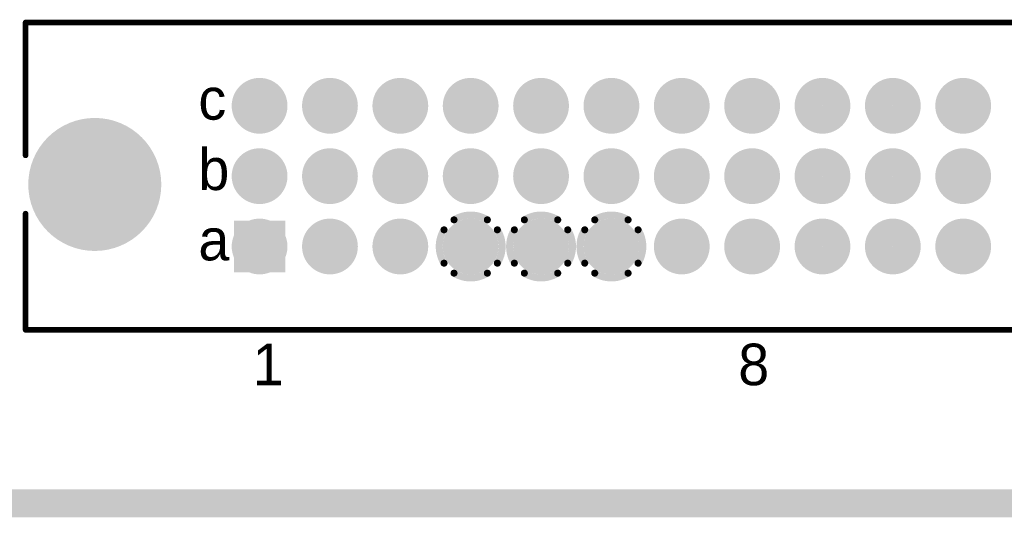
# Model space of a CAD drawing. Extents: x 0.98 to 6.77, y 0.98 to 2.52.
# Tile 3 of 7: x 3.43 to 4.83, y 0.98 to 1.69. Entities that reach past the tile are written whole.
import ezdxf

# ---------------------------------------------------------------- set-up
doc = ezdxf.new("R2010")
doc.units = 0
doc.layers.get('0').update_dxf_attribs({"linetype": 'CONTINUOUS'})
for name, color, linetype in [('BOTTOMLAYER', 5, 'CONTINUOUS'), ('BOTTOMSOLDER', 6, 'CONTINUOUS'), ('INTERNALPLANE1', 76, 'CONTINUOUS'), ('INTERNALPLANE2', 16, 'CONTINUOUS'), ('INTERNALPLANE3', 216, 'CONTINUOUS'), ('INTERNALPLANE4', 136, 'CONTINUOUS'), ('MULTILAYER', 9, 'CONTINUOUS'), ('PADHOLE', 156, 'CONTINUOUS'), ('TOPLAYER', 1, 'CONTINUOUS'), ('TOPOVERLAY', 2, 'CONTINUOUS'), ('TOPSOLDER', 216, 'CONTINUOUS')]:
    doc.layers.add(name, color=color, linetype=linetype)

# ---------------------------------------------------------------- blocks, each defined once
blk = doc.blocks.new('EURO2_54_2V48_18')
at = {"layer": 'BOTTOMLAYER'}
for points, const_width in [([(-0.7662, 0.1, 1), (-0.7338, 0.1, 1)], 0.0325), ([(-0.6662, 0.1, 1), (-0.6338, 0.1, 1)], 0.0325), ([(-0.5662, 0.1, 1), (-0.5338, 0.1, 1)], 0.0325), ([(-0.4662, 0.1, 1), (-0.4338, 0.1, 1)], 0.0325), ([(-0.3662, 0.1, 1), (-0.3338, 0.1, 1)], 0.0325), ([(-0.2662, 0.1, 1), (-0.2338, 0.1, 1)], 0.0325), ([(-0.1662, 0.1, 1), (-0.1338, 0.1, 1)], 0.0325), ([(-0.0662, 0.1, 1), (-0.0338, 0.1, 1)], 0.0325), ([(0.0338, 0.1, 1), (0.0662, 0.1, 1)], 0.0325), ([(0.1338, 0.1, 1), (0.1662, 0.1, 1)], 0.0325), ([(0.2338, 0.1, 1), (0.2662, 0.1, 1)], 0.0325), ([(-1.0295, -0.0118, 1), (-0.939, -0.0118, 1)], 0.0906), ([(-0.7662, 0, 1), (-0.7338, 0, 1)], 0.0325), ([(-0.6662, 0, 1), (-0.6338, 0, 1)], 0.0325), ([(-0.5662, 0, 1), (-0.5338, 0, 1)], 0.0325), ([(-0.4662, 0, 1), (-0.4338, 0, 1)], 0.0325), ([(-0.3662, 0, 1), (-0.3338, 0, 1)], 0.0325), ([(-0.2662, 0, 1), (-0.2338, 0, 1)], 0.0325), ([(-0.1662, 0, 1), (-0.1338, 0, 1)], 0.0325), ([(-0.0662, 0, 1), (-0.0338, 0, 1)], 0.0325), ([(0.0338, 0, 1), (0.0662, 0, 1)], 0.0325), ([(0.1338, 0, 1), (0.1662, 0, 1)], 0.0325), ([(0.2338, 0, 1), (0.2662, 0, 1)], 0.0325), ([(-0.6662, -0.1, 1), (-0.6338, -0.1, 1)], 0.0325), ([(-0.5662, -0.1, 1), (-0.5338, -0.1, 1)], 0.0325), ([(-0.4662, -0.1, 1), (-0.4338, -0.1, 1)], 0.0325), ([(-0.3662, -0.1, 1), (-0.3338, -0.1, 1)], 0.0325), ([(-0.2662, -0.1, 1), (-0.2338, -0.1, 1)], 0.0325), ([(-0.1662, -0.1, 1), (-0.1338, -0.1, 1)], 0.0325), ([(-0.0662, -0.1, 1), (-0.0338, -0.1, 1)], 0.0325), ([(0.0338, -0.1, 1), (0.0662, -0.1, 1)], 0.0325), ([(0.1338, -0.1, 1), (0.1662, -0.1, 1)], 0.0325), ([(0.2338, -0.1, 1), (0.2662, -0.1, 1)], 0.0325)]:
    blk.add_lwpolyline(points, format="xyb", close=True, dxfattribs=dict(at, const_width=const_width))
blk.add_solid([(-0.7825, -0.1325), (-0.7175, -0.1325), (-0.7825, -0.0675), (-0.7175, -0.0675)], dxfattribs=at)
at = {"layer": 'BOTTOMSOLDER'}
for points, const_width in [([(-0.7682, 0.1, 1), (-0.7318, 0.1, 1)], 0.0365), ([(-0.6682, 0.1, 1), (-0.6318, 0.1, 1)], 0.0365), ([(-0.5682, 0.1, 1), (-0.5318, 0.1, 1)], 0.0365), ([(-0.4682, 0.1, 1), (-0.4318, 0.1, 1)], 0.0365), ([(-0.3682, 0.1, 1), (-0.3318, 0.1, 1)], 0.0365), ([(-0.2682, 0.1, 1), (-0.2318, 0.1, 1)], 0.0365), ([(-0.1682, 0.1, 1), (-0.1318, 0.1, 1)], 0.0365), ([(-0.0682, 0.1, 1), (-0.0318, 0.1, 1)], 0.0365), ([(0.0318, 0.1, 1), (0.0682, 0.1, 1)], 0.0365), ([(0.1318, 0.1, 1), (0.1682, 0.1, 1)], 0.0365), ([(0.2318, 0.1, 1), (0.2682, 0.1, 1)], 0.0365), ([(-1.0315, -0.0118, 1), (-0.937, -0.0118, 1)], 0.0946), ([(-0.7682, 0, 1), (-0.7318, 0, 1)], 0.0365), ([(-0.6682, 0, 1), (-0.6318, 0, 1)], 0.0365), ([(-0.5682, 0, 1), (-0.5318, 0, 1)], 0.0365), ([(-0.4682, 0, 1), (-0.4318, 0, 1)], 0.0365), ([(-0.3682, 0, 1), (-0.3318, 0, 1)], 0.0365), ([(-0.2682, 0, 1), (-0.2318, 0, 1)], 0.0365), ([(-0.1682, 0, 1), (-0.1318, 0, 1)], 0.0365), ([(-0.0682, 0, 1), (-0.0318, 0, 1)], 0.0365), ([(0.0318, 0, 1), (0.0682, 0, 1)], 0.0365), ([(0.1318, 0, 1), (0.1682, 0, 1)], 0.0365), ([(0.2318, 0, 1), (0.2682, 0, 1)], 0.0365), ([(-0.6682, -0.1, 1), (-0.6318, -0.1, 1)], 0.0365), ([(-0.5682, -0.1, 1), (-0.5318, -0.1, 1)], 0.0365), ([(-0.4682, -0.1, 1), (-0.4318, -0.1, 1)], 0.0365), ([(-0.3682, -0.1, 1), (-0.3318, -0.1, 1)], 0.0365), ([(-0.2682, -0.1, 1), (-0.2318, -0.1, 1)], 0.0365), ([(-0.1682, -0.1, 1), (-0.1318, -0.1, 1)], 0.0365), ([(-0.0682, -0.1, 1), (-0.0318, -0.1, 1)], 0.0365), ([(0.0318, -0.1, 1), (0.0682, -0.1, 1)], 0.0365), ([(0.1318, -0.1, 1), (0.1682, -0.1, 1)], 0.0365), ([(0.2318, -0.1, 1), (0.2682, -0.1, 1)], 0.0365)]:
    blk.add_lwpolyline(points, format="xyb", close=True, dxfattribs=dict(at, const_width=const_width))
blk.add_solid([(-0.7865, -0.1365), (-0.7135, -0.1365), (-0.7865, -0.0635), (-0.7135, -0.0635)], dxfattribs=at)
at = {"layer": 'INTERNALPLANE1'}
for points, const_width in [([(-0.7698, 0.1, 1), (-0.7302, 0.1, 1)], 0.0397), ([(-0.6698, 0.1, 1), (-0.6302, 0.1, 1)], 0.0397), ([(-0.5698, 0.1, 1), (-0.5302, 0.1, 1)], 0.0397), ([(-0.4698, 0.1, 1), (-0.4302, 0.1, 1)], 0.0397), ([(-0.3698, 0.1, 1), (-0.3302, 0.1, 1)], 0.0397), ([(-0.2698, 0.1, 1), (-0.2302, 0.1, 1)], 0.0397), ([(-0.1698, 0.1, 1), (-0.1302, 0.1, 1)], 0.0397), ([(-0.0698, 0.1, 1), (-0.0302, 0.1, 1)], 0.0397), ([(0.0302, 0.1, 1), (0.0698, 0.1, 1)], 0.0397), ([(0.1302, 0.1, 1), (0.1698, 0.1, 1)], 0.0397), ([(0.2302, 0.1, 1), (0.2698, 0.1, 1)], 0.0397), ([(-1.0218, -0.0118, 1), (-0.9467, -0.0118, 1)], 0.0751), ([(-0.7698, 0, 1), (-0.7302, 0, 1)], 0.0397), ([(-0.6698, 0, 1), (-0.6302, 0, 1)], 0.0397), ([(-0.5698, 0, 1), (-0.5302, 0, 1)], 0.0397), ([(-0.4698, 0, 1), (-0.4302, 0, 1)], 0.0397), ([(-0.3698, 0, 1), (-0.3302, 0, 1)], 0.0397), ([(-0.2698, 0, 1), (-0.2302, 0, 1)], 0.0397), ([(-0.1698, 0, 1), (-0.1302, 0, 1)], 0.0397), ([(-0.0698, 0, 1), (-0.0302, 0, 1)], 0.0397), ([(0.0302, 0, 1), (0.0698, 0, 1)], 0.0397), ([(0.1302, 0, 1), (0.1698, 0, 1)], 0.0397), ([(0.2302, 0, 1), (0.2698, 0, 1)], 0.0397), ([(-0.7698, -0.1, 1), (-0.7302, -0.1, 1)], 0.0397), ([(-0.6698, -0.1, 1), (-0.6302, -0.1, 1)], 0.0397), ([(-0.5698, -0.1, 1), (-0.5302, -0.1, 1)], 0.0397), ([(-0.4698, -0.1, 1), (-0.4302, -0.1, 1)], 0.0397), ([(-0.3698, -0.1, 1), (-0.3302, -0.1, 1)], 0.0397), ([(-0.2762, -0.0621, 1), (-0.2712, -0.0621, 1)], 0.005), ([(-0.2288, -0.0621, 1), (-0.2238, -0.0621, 1)], 0.005), ([(-0.1698, -0.1, 1), (-0.1302, -0.1, 1)], 0.0397), ([(-0.0698, -0.1, 1), (-0.0302, -0.1, 1)], 0.0397), ([(0.0302, -0.1, 1), (0.0698, -0.1, 1)], 0.0397), ([(0.1302, -0.1, 1), (0.1698, -0.1, 1)], 0.0397), ([(0.2302, -0.1, 1), (0.2698, -0.1, 1)], 0.0397), ([(-0.2904, -0.0763, 1), (-0.2854, -0.0763, 1)], 0.005), ([(-0.2146, -0.0763, 1), (-0.2096, -0.0763, 1)], 0.005), ([(-0.2904, -0.1237, 1), (-0.2854, -0.1237, 1)], 0.005), ([(-0.2146, -0.1237, 1), (-0.2096, -0.1237, 1)], 0.005), ([(-0.2762, -0.1379, 1), (-0.2712, -0.1379, 1)], 0.005), ([(-0.2288, -0.1379, 1), (-0.2238, -0.1379, 1)], 0.005)]:
    blk.add_lwpolyline(points, format="xyb", close=True, dxfattribs=dict(at, const_width=const_width))
at = {"layer": 'INTERNALPLANE1', "const_width": 0.01}
for points in [[(-0.2737, -0.0621, -0.286745), (-0.2263, -0.0621)], [(-0.2879, -0.1237, -0.286745), (-0.2879, -0.0763)], [(-0.2121, -0.0763, -0.286745), (-0.2121, -0.1237)], [(-0.2263, -0.1379, -0.286745), (-0.2737, -0.1379)]]:
    blk.add_lwpolyline(points, format="xyb", dxfattribs=at)
at = {"layer": 'INTERNALPLANE2'}
for points, const_width in [([(-0.7698, 0.1, 1), (-0.7302, 0.1, 1)], 0.0397), ([(-0.6698, 0.1, 1), (-0.6302, 0.1, 1)], 0.0397), ([(-0.5698, 0.1, 1), (-0.5302, 0.1, 1)], 0.0397), ([(-0.4698, 0.1, 1), (-0.4302, 0.1, 1)], 0.0397), ([(-0.3698, 0.1, 1), (-0.3302, 0.1, 1)], 0.0397), ([(-0.2698, 0.1, 1), (-0.2302, 0.1, 1)], 0.0397), ([(-0.1698, 0.1, 1), (-0.1302, 0.1, 1)], 0.0397), ([(-0.0698, 0.1, 1), (-0.0302, 0.1, 1)], 0.0397), ([(0.0302, 0.1, 1), (0.0698, 0.1, 1)], 0.0397), ([(0.1302, 0.1, 1), (0.1698, 0.1, 1)], 0.0397), ([(0.2302, 0.1, 1), (0.2698, 0.1, 1)], 0.0397), ([(-1.0218, -0.0118, 1), (-0.9467, -0.0118, 1)], 0.0751), ([(-0.7698, 0, 1), (-0.7302, 0, 1)], 0.0397), ([(-0.6698, 0, 1), (-0.6302, 0, 1)], 0.0397), ([(-0.5698, 0, 1), (-0.5302, 0, 1)], 0.0397), ([(-0.4698, 0, 1), (-0.4302, 0, 1)], 0.0397), ([(-0.3698, 0, 1), (-0.3302, 0, 1)], 0.0397), ([(-0.2698, 0, 1), (-0.2302, 0, 1)], 0.0397), ([(-0.1698, 0, 1), (-0.1302, 0, 1)], 0.0397), ([(-0.0698, 0, 1), (-0.0302, 0, 1)], 0.0397), ([(0.0302, 0, 1), (0.0698, 0, 1)], 0.0397), ([(0.1302, 0, 1), (0.1698, 0, 1)], 0.0397), ([(0.2302, 0, 1), (0.2698, 0, 1)], 0.0397), ([(-0.7698, -0.1, 1), (-0.7302, -0.1, 1)], 0.0397), ([(-0.6698, -0.1, 1), (-0.6302, -0.1, 1)], 0.0397), ([(-0.5698, -0.1, 1), (-0.5302, -0.1, 1)], 0.0397), ([(-0.4698, -0.1, 1), (-0.4302, -0.1, 1)], 0.0397), ([(-0.3762, -0.0621, 1), (-0.3712, -0.0621, 1)], 0.005), ([(-0.3288, -0.0621, 1), (-0.3238, -0.0621, 1)], 0.005), ([(-0.2698, -0.1, 1), (-0.2302, -0.1, 1)], 0.0397), ([(-0.1698, -0.1, 1), (-0.1302, -0.1, 1)], 0.0397), ([(-0.0698, -0.1, 1), (-0.0302, -0.1, 1)], 0.0397), ([(0.0302, -0.1, 1), (0.0698, -0.1, 1)], 0.0397), ([(0.1302, -0.1, 1), (0.1698, -0.1, 1)], 0.0397), ([(0.2302, -0.1, 1), (0.2698, -0.1, 1)], 0.0397), ([(-0.3904, -0.0763, 1), (-0.3854, -0.0763, 1)], 0.005), ([(-0.3146, -0.0763, 1), (-0.3096, -0.0763, 1)], 0.005), ([(-0.3904, -0.1237, 1), (-0.3854, -0.1237, 1)], 0.005), ([(-0.3146, -0.1237, 1), (-0.3096, -0.1237, 1)], 0.005), ([(-0.3762, -0.1379, 1), (-0.3712, -0.1379, 1)], 0.005), ([(-0.3288, -0.1379, 1), (-0.3238, -0.1379, 1)], 0.005)]:
    blk.add_lwpolyline(points, format="xyb", close=True, dxfattribs=dict(at, const_width=const_width))
at = {"layer": 'INTERNALPLANE2', "const_width": 0.01}
for points in [[(-0.3737, -0.0621, -0.286745), (-0.3263, -0.0621)], [(-0.3879, -0.1237, -0.286745), (-0.3879, -0.0763)], [(-0.3121, -0.0763, -0.286745), (-0.3121, -0.1237)], [(-0.3263, -0.1379, -0.286745), (-0.3737, -0.1379)]]:
    blk.add_lwpolyline(points, format="xyb", dxfattribs=at)
at = {"layer": 'INTERNALPLANE3'}
for points, const_width in [([(-0.7698, 0.1, 1), (-0.7302, 0.1, 1)], 0.0397), ([(-0.6698, 0.1, 1), (-0.6302, 0.1, 1)], 0.0397), ([(-0.5698, 0.1, 1), (-0.5302, 0.1, 1)], 0.0397), ([(-0.4698, 0.1, 1), (-0.4302, 0.1, 1)], 0.0397), ([(-0.3698, 0.1, 1), (-0.3302, 0.1, 1)], 0.0397), ([(-0.2698, 0.1, 1), (-0.2302, 0.1, 1)], 0.0397), ([(-0.1698, 0.1, 1), (-0.1302, 0.1, 1)], 0.0397), ([(-0.0698, 0.1, 1), (-0.0302, 0.1, 1)], 0.0397), ([(0.0302, 0.1, 1), (0.0698, 0.1, 1)], 0.0397), ([(0.1302, 0.1, 1), (0.1698, 0.1, 1)], 0.0397), ([(0.2302, 0.1, 1), (0.2698, 0.1, 1)], 0.0397), ([(-1.0218, -0.0118, 1), (-0.9467, -0.0118, 1)], 0.0751), ([(-0.7698, 0, 1), (-0.7302, 0, 1)], 0.0397), ([(-0.6698, 0, 1), (-0.6302, 0, 1)], 0.0397), ([(-0.5698, 0, 1), (-0.5302, 0, 1)], 0.0397), ([(-0.4698, 0, 1), (-0.4302, 0, 1)], 0.0397), ([(-0.3698, 0, 1), (-0.3302, 0, 1)], 0.0397), ([(-0.2698, 0, 1), (-0.2302, 0, 1)], 0.0397), ([(-0.1698, 0, 1), (-0.1302, 0, 1)], 0.0397), ([(-0.0698, 0, 1), (-0.0302, 0, 1)], 0.0397), ([(0.0302, 0, 1), (0.0698, 0, 1)], 0.0397), ([(0.1302, 0, 1), (0.1698, 0, 1)], 0.0397), ([(0.2302, 0, 1), (0.2698, 0, 1)], 0.0397), ([(-0.7698, -0.1, 1), (-0.7302, -0.1, 1)], 0.0397), ([(-0.6698, -0.1, 1), (-0.6302, -0.1, 1)], 0.0397), ([(-0.5698, -0.1, 1), (-0.5302, -0.1, 1)], 0.0397), ([(-0.4762, -0.0621, 1), (-0.4712, -0.0621, 1)], 0.005), ([(-0.4288, -0.0621, 1), (-0.4238, -0.0621, 1)], 0.005), ([(-0.3698, -0.1, 1), (-0.3302, -0.1, 1)], 0.0397), ([(-0.2698, -0.1, 1), (-0.2302, -0.1, 1)], 0.0397), ([(-0.1698, -0.1, 1), (-0.1302, -0.1, 1)], 0.0397), ([(-0.0698, -0.1, 1), (-0.0302, -0.1, 1)], 0.0397), ([(0.0302, -0.1, 1), (0.0698, -0.1, 1)], 0.0397), ([(0.1302, -0.1, 1), (0.1698, -0.1, 1)], 0.0397), ([(0.2302, -0.1, 1), (0.2698, -0.1, 1)], 0.0397), ([(-0.4904, -0.0763, 1), (-0.4854, -0.0763, 1)], 0.005), ([(-0.4146, -0.0763, 1), (-0.4096, -0.0763, 1)], 0.005), ([(-0.4904, -0.1237, 1), (-0.4854, -0.1237, 1)], 0.005), ([(-0.4146, -0.1237, 1), (-0.4096, -0.1237, 1)], 0.005), ([(-0.4762, -0.1379, 1), (-0.4712, -0.1379, 1)], 0.005), ([(-0.4288, -0.1379, 1), (-0.4238, -0.1379, 1)], 0.005)]:
    blk.add_lwpolyline(points, format="xyb", close=True, dxfattribs=dict(at, const_width=const_width))
at = {"layer": 'INTERNALPLANE3', "const_width": 0.01}
for points in [[(-0.4737, -0.0621, -0.286745), (-0.4263, -0.0621)], [(-0.4879, -0.1237, -0.286745), (-0.4879, -0.0763)], [(-0.4121, -0.0763, -0.286745), (-0.4121, -0.1237)], [(-0.4263, -0.1379, -0.286745), (-0.4737, -0.1379)]]:
    blk.add_lwpolyline(points, format="xyb", dxfattribs=at)
at = {"layer": 'INTERNALPLANE4'}
for points, const_width in [([(-0.7698, 0.1, 1), (-0.7302, 0.1, 1)], 0.0397), ([(-0.6698, 0.1, 1), (-0.6302, 0.1, 1)], 0.0397), ([(-0.5698, 0.1, 1), (-0.5302, 0.1, 1)], 0.0397), ([(-0.4698, 0.1, 1), (-0.4302, 0.1, 1)], 0.0397), ([(-0.3698, 0.1, 1), (-0.3302, 0.1, 1)], 0.0397), ([(-0.2698, 0.1, 1), (-0.2302, 0.1, 1)], 0.0397), ([(-0.1698, 0.1, 1), (-0.1302, 0.1, 1)], 0.0397), ([(-0.0698, 0.1, 1), (-0.0302, 0.1, 1)], 0.0397), ([(0.0302, 0.1, 1), (0.0698, 0.1, 1)], 0.0397), ([(0.1302, 0.1, 1), (0.1698, 0.1, 1)], 0.0397), ([(0.2302, 0.1, 1), (0.2698, 0.1, 1)], 0.0397), ([(-1.0218, -0.0118, 1), (-0.9467, -0.0118, 1)], 0.0751), ([(-0.7698, 0, 1), (-0.7302, 0, 1)], 0.0397), ([(-0.6698, 0, 1), (-0.6302, 0, 1)], 0.0397), ([(-0.5698, 0, 1), (-0.5302, 0, 1)], 0.0397), ([(-0.4698, 0, 1), (-0.4302, 0, 1)], 0.0397), ([(-0.3698, 0, 1), (-0.3302, 0, 1)], 0.0397), ([(-0.2698, 0, 1), (-0.2302, 0, 1)], 0.0397), ([(-0.1698, 0, 1), (-0.1302, 0, 1)], 0.0397), ([(-0.0698, 0, 1), (-0.0302, 0, 1)], 0.0397), ([(0.0302, 0, 1), (0.0698, 0, 1)], 0.0397), ([(0.1302, 0, 1), (0.1698, 0, 1)], 0.0397), ([(0.2302, 0, 1), (0.2698, 0, 1)], 0.0397), ([(-0.7698, -0.1, 1), (-0.7302, -0.1, 1)], 0.0397), ([(-0.6698, -0.1, 1), (-0.6302, -0.1, 1)], 0.0397), ([(-0.5698, -0.1, 1), (-0.5302, -0.1, 1)], 0.0397), ([(-0.4698, -0.1, 1), (-0.4302, -0.1, 1)], 0.0397), ([(-0.3698, -0.1, 1), (-0.3302, -0.1, 1)], 0.0397), ([(-0.2698, -0.1, 1), (-0.2302, -0.1, 1)], 0.0397), ([(-0.1698, -0.1, 1), (-0.1302, -0.1, 1)], 0.0397), ([(-0.0698, -0.1, 1), (-0.0302, -0.1, 1)], 0.0397), ([(0.0302, -0.1, 1), (0.0698, -0.1, 1)], 0.0397), ([(0.1302, -0.1, 1), (0.1698, -0.1, 1)], 0.0397), ([(0.2302, -0.1, 1), (0.2698, -0.1, 1)], 0.0397)]:
    blk.add_lwpolyline(points, format="xyb", close=True, dxfattribs=dict(at, const_width=const_width))
at = {"layer": 'MULTILAYER'}
for points, const_width in [([(-0.7662, 0.1, 1), (-0.7338, 0.1, 1)], 0.0325), ([(-0.6662, 0.1, 1), (-0.6338, 0.1, 1)], 0.0325), ([(-0.5662, 0.1, 1), (-0.5338, 0.1, 1)], 0.0325), ([(-0.4662, 0.1, 1), (-0.4338, 0.1, 1)], 0.0325), ([(-0.3662, 0.1, 1), (-0.3338, 0.1, 1)], 0.0325), ([(-0.2662, 0.1, 1), (-0.2338, 0.1, 1)], 0.0325), ([(-0.1662, 0.1, 1), (-0.1338, 0.1, 1)], 0.0325), ([(-0.0662, 0.1, 1), (-0.0338, 0.1, 1)], 0.0325), ([(0.0338, 0.1, 1), (0.0662, 0.1, 1)], 0.0325), ([(0.1338, 0.1, 1), (0.1662, 0.1, 1)], 0.0325), ([(0.2338, 0.1, 1), (0.2662, 0.1, 1)], 0.0325), ([(-1.0295, -0.0118, 1), (-0.939, -0.0118, 1)], 0.0906), ([(-0.7662, 0, 1), (-0.7338, 0, 1)], 0.0325), ([(-0.6662, 0, 1), (-0.6338, 0, 1)], 0.0325), ([(-0.5662, 0, 1), (-0.5338, 0, 1)], 0.0325), ([(-0.4662, 0, 1), (-0.4338, 0, 1)], 0.0325), ([(-0.3662, 0, 1), (-0.3338, 0, 1)], 0.0325), ([(-0.2662, 0, 1), (-0.2338, 0, 1)], 0.0325), ([(-0.1662, 0, 1), (-0.1338, 0, 1)], 0.0325), ([(-0.0662, 0, 1), (-0.0338, 0, 1)], 0.0325), ([(0.0338, 0, 1), (0.0662, 0, 1)], 0.0325), ([(0.1338, 0, 1), (0.1662, 0, 1)], 0.0325), ([(0.2338, 0, 1), (0.2662, 0, 1)], 0.0325), ([(-0.6662, -0.1, 1), (-0.6338, -0.1, 1)], 0.0325), ([(-0.5662, -0.1, 1), (-0.5338, -0.1, 1)], 0.0325), ([(-0.4662, -0.1, 1), (-0.4338, -0.1, 1)], 0.0325), ([(-0.3662, -0.1, 1), (-0.3338, -0.1, 1)], 0.0325), ([(-0.2662, -0.1, 1), (-0.2338, -0.1, 1)], 0.0325), ([(-0.1662, -0.1, 1), (-0.1338, -0.1, 1)], 0.0325), ([(-0.0662, -0.1, 1), (-0.0338, -0.1, 1)], 0.0325), ([(0.0338, -0.1, 1), (0.0662, -0.1, 1)], 0.0325), ([(0.1338, -0.1, 1), (0.1662, -0.1, 1)], 0.0325), ([(0.2338, -0.1, 1), (0.2662, -0.1, 1)], 0.0325)]:
    blk.add_lwpolyline(points, format="xyb", close=True, dxfattribs=dict(at, const_width=const_width))
blk.add_solid([(-0.7825, -0.1325), (-0.7175, -0.1325), (-0.7825, -0.0675), (-0.7175, -0.0675)], dxfattribs=at)
at = {"layer": 'PADHOLE'}
for points, const_width in [([(-0.7598, 0.1, 1), (-0.7402, 0.1, 1)], 0.0197), ([(-0.6598, 0.1, 1), (-0.6402, 0.1, 1)], 0.0197), ([(-0.5598, 0.1, 1), (-0.5402, 0.1, 1)], 0.0197), ([(-0.4598, 0.1, 1), (-0.4402, 0.1, 1)], 0.0197), ([(-0.3598, 0.1, 1), (-0.3402, 0.1, 1)], 0.0197), ([(-0.2598, 0.1, 1), (-0.2402, 0.1, 1)], 0.0197), ([(-0.1598, 0.1, 1), (-0.1402, 0.1, 1)], 0.0197), ([(-0.0598, 0.1, 1), (-0.0402, 0.1, 1)], 0.0197), ([(0.0402, 0.1, 1), (0.0598, 0.1, 1)], 0.0197), ([(0.1402, 0.1, 1), (0.1598, 0.1, 1)], 0.0197), ([(0.2402, 0.1, 1), (0.2598, 0.1, 1)], 0.0197), ([(-1.0118, -0.0118, 1), (-0.9567, -0.0118, 1)], 0.0551), ([(-0.7598, 0, 1), (-0.7402, 0, 1)], 0.0197), ([(-0.6598, 0, 1), (-0.6402, 0, 1)], 0.0197), ([(-0.5598, 0, 1), (-0.5402, 0, 1)], 0.0197), ([(-0.4598, 0, 1), (-0.4402, 0, 1)], 0.0197), ([(-0.3598, 0, 1), (-0.3402, 0, 1)], 0.0197), ([(-0.2598, 0, 1), (-0.2402, 0, 1)], 0.0197), ([(-0.1598, 0, 1), (-0.1402, 0, 1)], 0.0197), ([(-0.0598, 0, 1), (-0.0402, 0, 1)], 0.0197), ([(0.0402, 0, 1), (0.0598, 0, 1)], 0.0197), ([(0.1402, 0, 1), (0.1598, 0, 1)], 0.0197), ([(0.2402, 0, 1), (0.2598, 0, 1)], 0.0197), ([(-0.7598, -0.1, 1), (-0.7402, -0.1, 1)], 0.0197), ([(-0.6598, -0.1, 1), (-0.6402, -0.1, 1)], 0.0197), ([(-0.5598, -0.1, 1), (-0.5402, -0.1, 1)], 0.0197), ([(-0.4598, -0.1, 1), (-0.4402, -0.1, 1)], 0.0197), ([(-0.3598, -0.1, 1), (-0.3402, -0.1, 1)], 0.0197), ([(-0.2598, -0.1, 1), (-0.2402, -0.1, 1)], 0.0197), ([(-0.1598, -0.1, 1), (-0.1402, -0.1, 1)], 0.0197), ([(-0.0598, -0.1, 1), (-0.0402, -0.1, 1)], 0.0197), ([(0.0402, -0.1, 1), (0.0598, -0.1, 1)], 0.0197), ([(0.1402, -0.1, 1), (0.1598, -0.1, 1)], 0.0197), ([(0.2402, -0.1, 1), (0.2598, -0.1, 1)], 0.0197)]:
    blk.add_lwpolyline(points, format="xyb", close=True, dxfattribs=dict(at, const_width=const_width))
at = {"layer": 'TOPLAYER'}
for points, const_width in [([(-0.7662, 0.1, 1), (-0.7338, 0.1, 1)], 0.0325), ([(-0.6662, 0.1, 1), (-0.6338, 0.1, 1)], 0.0325), ([(-0.5662, 0.1, 1), (-0.5338, 0.1, 1)], 0.0325), ([(-0.4662, 0.1, 1), (-0.4338, 0.1, 1)], 0.0325), ([(-0.3662, 0.1, 1), (-0.3338, 0.1, 1)], 0.0325), ([(-0.2662, 0.1, 1), (-0.2338, 0.1, 1)], 0.0325), ([(-0.1662, 0.1, 1), (-0.1338, 0.1, 1)], 0.0325), ([(-0.0662, 0.1, 1), (-0.0338, 0.1, 1)], 0.0325), ([(0.0338, 0.1, 1), (0.0662, 0.1, 1)], 0.0325), ([(0.1338, 0.1, 1), (0.1662, 0.1, 1)], 0.0325), ([(0.2338, 0.1, 1), (0.2662, 0.1, 1)], 0.0325), ([(-1.0295, -0.0118, 1), (-0.939, -0.0118, 1)], 0.0906), ([(-0.7662, 0, 1), (-0.7338, 0, 1)], 0.0325), ([(-0.6662, 0, 1), (-0.6338, 0, 1)], 0.0325), ([(-0.5662, 0, 1), (-0.5338, 0, 1)], 0.0325), ([(-0.4662, 0, 1), (-0.4338, 0, 1)], 0.0325), ([(-0.3662, 0, 1), (-0.3338, 0, 1)], 0.0325), ([(-0.2662, 0, 1), (-0.2338, 0, 1)], 0.0325), ([(-0.1662, 0, 1), (-0.1338, 0, 1)], 0.0325), ([(-0.0662, 0, 1), (-0.0338, 0, 1)], 0.0325), ([(0.0338, 0, 1), (0.0662, 0, 1)], 0.0325), ([(0.1338, 0, 1), (0.1662, 0, 1)], 0.0325), ([(0.2338, 0, 1), (0.2662, 0, 1)], 0.0325), ([(-0.6662, -0.1, 1), (-0.6338, -0.1, 1)], 0.0325), ([(-0.5662, -0.1, 1), (-0.5338, -0.1, 1)], 0.0325), ([(-0.4662, -0.1, 1), (-0.4338, -0.1, 1)], 0.0325), ([(-0.3662, -0.1, 1), (-0.3338, -0.1, 1)], 0.0325), ([(-0.2662, -0.1, 1), (-0.2338, -0.1, 1)], 0.0325), ([(-0.1662, -0.1, 1), (-0.1338, -0.1, 1)], 0.0325), ([(-0.0662, -0.1, 1), (-0.0338, -0.1, 1)], 0.0325), ([(0.0338, -0.1, 1), (0.0662, -0.1, 1)], 0.0325), ([(0.1338, -0.1, 1), (0.1662, -0.1, 1)], 0.0325), ([(0.2338, -0.1, 1), (0.2662, -0.1, 1)], 0.0325)]:
    blk.add_lwpolyline(points, format="xyb", close=True, dxfattribs=dict(at, const_width=const_width))
blk.add_solid([(-0.7825, -0.1325), (-0.7175, -0.1325), (-0.7825, -0.0675), (-0.7175, -0.0675)], dxfattribs=at)
at = {"layer": 'TOPOVERLAY', "const_width": 0.00787}
for points in [[(-1.0827, 0.0295), (-1.0827, 0.2185)], [(-1.0827, 0.2185), (1.0827, 0.2185)], [(-1.0827, -0.2185), (-1.0827, -0.0532)], [(-1.0827, -0.2185), (1.0827, -0.2185)]]:
    blk.add_lwpolyline(points, dxfattribs=at)
at = {"layer": 'TOPOVERLAY', "const_width": 0.00394}
for points in [[(-1.0846, 0.2185, 1), (-1.0807, 0.2185, 1)], [(-1.0846, 0.2185, 1), (-1.0807, 0.2185, 1)], [(-1.0846, 0.0295, 1), (-1.0807, 0.0295, 1)], [(-1.0846, -0.0532, 1), (-1.0807, -0.0532, 1)], [(-1.0846, -0.2185, 1), (-1.0807, -0.2185, 1)], [(-1.0846, -0.2185, 1), (-1.0807, -0.2185, 1)]]:
    blk.add_lwpolyline(points, format="xyb", close=True, dxfattribs=at)
at = {"layer": 'TOPSOLDER'}
for points, const_width in [([(-0.7682, 0.1, 1), (-0.7318, 0.1, 1)], 0.0365), ([(-0.6682, 0.1, 1), (-0.6318, 0.1, 1)], 0.0365), ([(-0.5682, 0.1, 1), (-0.5318, 0.1, 1)], 0.0365), ([(-0.4682, 0.1, 1), (-0.4318, 0.1, 1)], 0.0365), ([(-0.3682, 0.1, 1), (-0.3318, 0.1, 1)], 0.0365), ([(-0.2682, 0.1, 1), (-0.2318, 0.1, 1)], 0.0365), ([(-0.1682, 0.1, 1), (-0.1318, 0.1, 1)], 0.0365), ([(-0.0682, 0.1, 1), (-0.0318, 0.1, 1)], 0.0365), ([(0.0318, 0.1, 1), (0.0682, 0.1, 1)], 0.0365), ([(0.1318, 0.1, 1), (0.1682, 0.1, 1)], 0.0365), ([(0.2318, 0.1, 1), (0.2682, 0.1, 1)], 0.0365), ([(-1.0315, -0.0118, 1), (-0.937, -0.0118, 1)], 0.0946), ([(-0.7682, 0, 1), (-0.7318, 0, 1)], 0.0365), ([(-0.6682, 0, 1), (-0.6318, 0, 1)], 0.0365), ([(-0.5682, 0, 1), (-0.5318, 0, 1)], 0.0365), ([(-0.4682, 0, 1), (-0.4318, 0, 1)], 0.0365), ([(-0.3682, 0, 1), (-0.3318, 0, 1)], 0.0365), ([(-0.2682, 0, 1), (-0.2318, 0, 1)], 0.0365), ([(-0.1682, 0, 1), (-0.1318, 0, 1)], 0.0365), ([(-0.0682, 0, 1), (-0.0318, 0, 1)], 0.0365), ([(0.0318, 0, 1), (0.0682, 0, 1)], 0.0365), ([(0.1318, 0, 1), (0.1682, 0, 1)], 0.0365), ([(0.2318, 0, 1), (0.2682, 0, 1)], 0.0365), ([(-0.6682, -0.1, 1), (-0.6318, -0.1, 1)], 0.0365), ([(-0.5682, -0.1, 1), (-0.5318, -0.1, 1)], 0.0365), ([(-0.4682, -0.1, 1), (-0.4318, -0.1, 1)], 0.0365), ([(-0.3682, -0.1, 1), (-0.3318, -0.1, 1)], 0.0365), ([(-0.2682, -0.1, 1), (-0.2318, -0.1, 1)], 0.0365), ([(-0.1682, -0.1, 1), (-0.1318, -0.1, 1)], 0.0365), ([(-0.0682, -0.1, 1), (-0.0318, -0.1, 1)], 0.0365), ([(0.0318, -0.1, 1), (0.0682, -0.1, 1)], 0.0365), ([(0.1318, -0.1, 1), (0.1682, -0.1, 1)], 0.0365), ([(0.2318, -0.1, 1), (0.2682, -0.1, 1)], 0.0365)]:
    blk.add_lwpolyline(points, format="xyb", close=True, dxfattribs=dict(at, const_width=const_width))
blk.add_solid([(-0.7865, -0.1365), (-0.7135, -0.1365), (-0.7865, -0.0635), (-0.7135, -0.0635)], dxfattribs=at)
at = {"layer": 'TOPOVERLAY'}
for s, p in [('c', (-0.837, 0.0803)), ('b', (-0.837, -0.0197)), ('a', (-0.837, -0.1197)), ('8', (-0.0697, -0.2972)), ('1', (-0.7598, -0.2972))]:
    blk.add_text(s, height=0.0591, rotation=360, dxfattribs=at).set_placement(p)

msp = doc.modelspace()

# ---------------------------------------------------------------- linework, layer by layer
at = {"layer": 'INTERNALPLANE1', "const_width": 0.04}
msp.add_lwpolyline([(1, 1), (6.75, 1)], dxfattribs=at)
at = {"layer": 'INTERNALPLANE2', "const_width": 0.04}
msp.add_lwpolyline([(1, 1), (6.75, 1)], dxfattribs=at)
at = {"layer": 'INTERNALPLANE3', "const_width": 0.04}
msp.add_lwpolyline([(1, 1), (6.75, 1)], dxfattribs=at)
at = {"layer": 'INTERNALPLANE4', "const_width": 0.04}
msp.add_lwpolyline([(1, 1), (6.75, 1)], dxfattribs=at)

# ---------------------------------------------------------------- block references
msp.add_blockref('EURO2_54_2V48_18', (4.52, 1.465))

doc.saveas('drawing.dxf')
